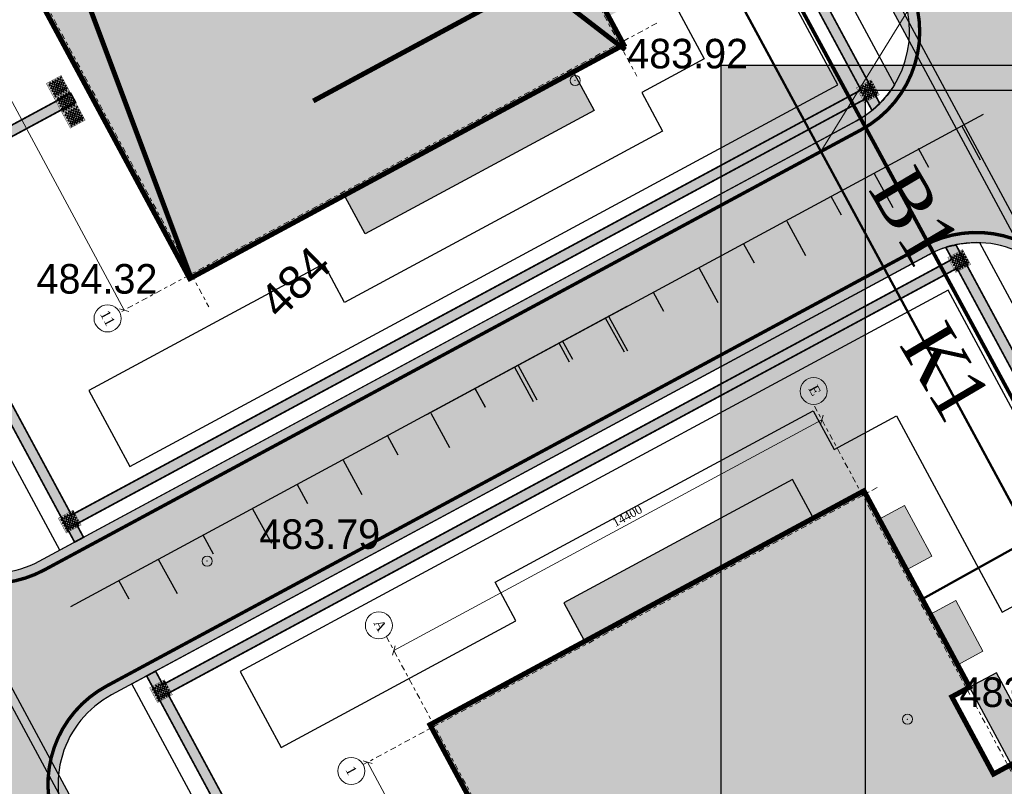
# Model space of a CAD drawing. Extents: x -516234 to 73329, y -4499813 to 47259.
# Tile 34 of 141: x 29650 to 29679, y 36907 to 36930. Entities that reach past the tile are written whole.
import ezdxf

# ---------------------------------------------------------------- set-up
doc = ezdxf.new("R2010")
doc.units = 0
doc.header["$LTSCALE"] = 0.5
doc.header["$MEASUREMENT"] = 0
doc.header["$PDMODE"] = 32
doc.header["$PDSIZE"] = 0.3
doc.linetypes.add('Dot & Dashed', pattern=[670.277762, 352.777767, -176.388884, 0, -141.111112])
for name, color, linetype in [('(002) Рамка', 7, 'Continuous'), ('(004) Точки рельефа', 7, 'Continuous'), ('(007) Здания', 7, 'Continuous'), ('7_вертик.отм', 7, 'Continuous'), ('7_газон', 7, 'Continuous'), ('7_лоток', 150, 'Continuous'), ('osi', 252, 'Dot & Dashed'), ('STOYANKA', 7, 'Continuous'), ("YO'LLLLLLLLLLLLLLLLLLLLL", 7, 'Continuous'), ('Водопровод 2', 7, 'Continuous'), ('канализация', 3, 'Continuous'), ('ТАКТИЛ', 40, 'Continuous'), ('экспликация', 7, 'Continuous')]:
    doc.layers.add(name, color=color, linetype=linetype)
for name, color, linetype, lineweight in [('(032) Горизонтали утолщенные', 32, 'Continuous', 30), ('раз.нар', 250, 'Continuous', 20), ('Стена', 7, 'Continuous', 40)]:
    doc.layers.add(name, color=color, linetype=linetype, lineweight=lineweight)
doc.styles.add('D-431', font='d431.ttf')
doc.styles.add('P-131', font='p131.ttf')
doc.styles.add('seviyorum', font='times.ttf')
doc.styles.get("Standard").update_dxf_attribs({"font": 'times.ttf'})
doc.dimstyles.new('100$0', dxfattribs={"dimtxt": 250, "dimasz": 200, "dimexe": 200, "dimexo": 200, "dimgap": 100, "dimtad": 1, "dimtxsty": 'seviyorum', "dimblk": 'OBLIQUE', "dimcen": -200, "dimclrd": 256, "dimclre": 256, "dimclrt": 256, "dimadec": 0, "dimazin": 0, "dimtfac": 1, "dimtmove": 0, "dimatfit": 1, "dimldrblk": 'OPEN90', "dimfxl": 1, "dimlwd": -1, "dimlwe": -1, "dimarcsym": 0})

# ---------------------------------------------------------------- blocks, each defined once
blk = doc.blocks.new('9633')
at = {"layer": '(004) Точки рельефа', "lineweight": 0, "style": 'D-431'}
for s, p in [('483.92', (28701.655, 36928.476)), ('484.32', (28684.162, 36921.809)), ('483.79', (28690.758, 36914.253)), ('483.33', (28711.496, 36909.573))]:
    blk.add_text(s, height=0.875, dxfattribs=at).set_placement(p)
blk = doc.blocks.new('_Oblique')
at = {"color": 0, "linetype": 'ByBlock', "lineweight": -2}
blk.add_line((-0.5, -0.5), (0.5, 0.5), dxfattribs=at)
blk = doc.blocks.new('*D332')
at = {"layer": 'Defpoints', "color": 0, "lineweight": 50, "transparency": 16777216}
for p in [(261332, -13908), (292132, -13908), (292132, -13908)]:
    blk.add_point(p, dxfattribs=at)
at = {"layer": 'раз.нар', "color": 8, "transparency": 16777216}
blk.add_line((261332, -13908), (292132, -13908), dxfattribs=at)
at = {"layer": 'раз.нар', "color": 8, "transparency": 16777216, "xscale": 200, "yscale": 200, "zscale": 200, "rotation": 180}
blk.add_blockref('_Oblique', (261332, -13908), dxfattribs=at)
at = {"layer": 'раз.нар', "color": 8, "transparency": 16777216, "xscale": 200, "yscale": 200, "zscale": 200}
blk.add_blockref('_Oblique', (292132, -13908), dxfattribs=at)
at = {"layer": 'раз.нар', "color": 8, "lineweight": 0, "transparency": 16777216, "insert": (275471, -13681), "char_height": 250, "attachment_point": 5, "style": 'seviyorum'}
blk.add_mtext('30800', dxfattribs=at)
blk = doc.blocks.new('_Open90')
at = {"color": 0, "linetype": 'ByBlock', "lineweight": -2}
for p, q in [((0, 0), (-1, 0)), ((-0.5, 0.5), (0, 0)), ((0, 0), (-0.5, -0.5))]:
    blk.add_line(p, q, dxfattribs=at)
blk = doc.blocks.new('*D333')
at = {"layer": 'Defpoints', "color": 0, "lineweight": 50, "transparency": 16777216}
for p in [(258789, 2743), (258612, -11657), (258789, -11657)]:
    blk.add_point(p, dxfattribs=at)
at = {"layer": 'раз.нар', "color": 8, "transparency": 16777216}
for p, q in [((258789, 2743), (258789, -11657)), ((258812, -11657), (258989, -11657))]:
    blk.add_line(p, q, dxfattribs=at)
at = {"layer": 'раз.нар', "color": 8, "transparency": 16777216, "xscale": 200, "yscale": 200, "zscale": 200}
for p, rotation in [((258789, 2743), 90), ((258789, -11657), 270)]:
    blk.add_blockref('_Oblique', p, dxfattribs=dict(at, rotation=rotation))
at = {"layer": 'раз.нар', "color": 8, "lineweight": 0, "transparency": 16777216, "insert": (258562, -3682), "char_height": 250, "attachment_point": 5, "rotation": 90, "style": 'seviyorum'}
blk.add_mtext('14400', dxfattribs=at)
blk = doc.blocks.new('345')
at = {"color": 6, "lineweight": 30}
for points, elevation in [([(22762368.857, 521682.931), (22762369.345, 521681.885)], -419.664), ([(22762353.092, 521674.157), (22762370.008, 521682.192)], -419.664), ([(22762367.777, 521681.827), (22762368.047, 521681.247)], -419.664), ([(22762366.188, 521681.683), (22762366.676, 521680.636)], -419.664), ([(22762365.108, 521680.579), (22762365.378, 521679.998)], -419.664), ([(22762363.518, 521680.434), (22762364.007, 521679.388)], -419.664), ([(22762360.861, 521679.162), (22762361.349, 521678.116)], -419.664), ([(22762362.439, 521679.33), (22762362.709, 521678.75)], -419.664), ([(22762359.698, 521678.021), (22762359.968, 521677.44)], -839.328), ([(22762358.12, 521677.853), (22762358.608, 521676.806)], -839.328), ([(22762355.262, 521676.482), (22762355.751, 521675.436)], -419.664), ([(22762356.84, 521676.651), (22762357.11, 521676.07)], -419.664), ([(22762354.288, 521675.429), (22762354.558, 521674.849)], -419.664)]:
    blk.add_lwpolyline(points, dxfattribs=dict(at, elevation=elevation))
blk = doc.blocks.new('ётактил')
at = {"layer": 'ТАКТИЛ', "lineweight": 30, "ltscale": 2}
h = blk.add_hatch(color=40, dxfattribs=at)
h.dxf.hatch_style = 1
h.paths.add_polyline_path([(132058.695, 43265.026), (132058.695, 43264.526), (132059.195, 43264.526), (132059.195, 43265.026)])
h = blk.add_hatch(color=1, dxfattribs=at)
h.dxf.hatch_style = 1
edge = h.paths.add_edge_path()
edge.add_arc((132058.743, 43264.99), 0.02, 0, 360)
h = blk.add_hatch(color=1, dxfattribs=at)
h.dxf.hatch_style = 1
edge = h.paths.add_edge_path()
edge.add_arc((132058.84, 43264.99), 0.02, 0, 360)
h = blk.add_hatch(color=1, dxfattribs=at)
h.dxf.hatch_style = 1
edge = h.paths.add_edge_path()
edge.add_arc((132058.929, 43264.99), 0.02, 0, 360)
h = blk.add_hatch(color=1, dxfattribs=at)
h.dxf.hatch_style = 1
edge = h.paths.add_edge_path()
edge.add_arc((132059.026, 43264.99), 0.02, 0, 360)
h = blk.add_hatch(color=1, dxfattribs=at)
h.dxf.hatch_style = 1
edge = h.paths.add_edge_path()
edge.add_arc((132059.105, 43264.99), 0.02, 0, 360)
h = blk.add_hatch(color=1, dxfattribs=at)
h.dxf.hatch_style = 1
edge = h.paths.add_edge_path()
edge.add_arc((132058.743, 43264.901), 0.02, 0, 360)
h = blk.add_hatch(color=1, dxfattribs=at)
h.dxf.hatch_style = 1
edge = h.paths.add_edge_path()
edge.add_arc((132058.743, 43264.812), 0.02, 0, 360)
h = blk.add_hatch(color=1, dxfattribs=at)
h.dxf.hatch_style = 1
edge = h.paths.add_edge_path()
edge.add_arc((132058.743, 43264.728), 0.02, 0, 360)
h = blk.add_hatch(color=1, dxfattribs=at)
h.dxf.hatch_style = 1
edge = h.paths.add_edge_path()
edge.add_arc((132058.789, 43264.944), 0.02, 0, 360)
h = blk.add_hatch(color=1, dxfattribs=at)
h.dxf.hatch_style = 1
edge = h.paths.add_edge_path()
edge.add_arc((132058.789, 43264.855), 0.02, 0, 360)
h = blk.add_hatch(color=1, dxfattribs=at)
h.dxf.hatch_style = 1
edge = h.paths.add_edge_path()
edge.add_arc((132058.789, 43264.767), 0.02, 0, 360)
h = blk.add_hatch(color=1, dxfattribs=at)
h.dxf.hatch_style = 1
edge = h.paths.add_edge_path()
edge.add_arc((132058.789, 43264.682), 0.02, 0, 360)
h = blk.add_hatch(color=1, dxfattribs=at)
h.dxf.hatch_style = 1
edge = h.paths.add_edge_path()
edge.add_arc((132058.84, 43264.901), 0.02, 0, 360)
h = blk.add_hatch(color=1, dxfattribs=at)
h.dxf.hatch_style = 1
edge = h.paths.add_edge_path()
edge.add_arc((132058.84, 43264.812), 0.02, 0, 360)
h = blk.add_hatch(color=1, dxfattribs=at)
h.dxf.hatch_style = 1
edge = h.paths.add_edge_path()
edge.add_arc((132058.84, 43264.728), 0.02, 0, 360)
h = blk.add_hatch(color=1, dxfattribs=at)
h.dxf.hatch_style = 1
edge = h.paths.add_edge_path()
edge.add_arc((132058.886, 43264.944), 0.02, 0, 360)
h = blk.add_hatch(color=1, dxfattribs=at)
h.dxf.hatch_style = 1
edge = h.paths.add_edge_path()
edge.add_arc((132058.886, 43264.855), 0.02, 0, 360)
h = blk.add_hatch(color=1, dxfattribs=at)
h.dxf.hatch_style = 1
edge = h.paths.add_edge_path()
edge.add_arc((132058.886, 43264.767), 0.02, 0, 360)
h = blk.add_hatch(color=1, dxfattribs=at)
h.dxf.hatch_style = 1
edge = h.paths.add_edge_path()
edge.add_arc((132058.886, 43264.682), 0.02, 0, 360)
h = blk.add_hatch(color=1, dxfattribs=at)
h.dxf.hatch_style = 1
edge = h.paths.add_edge_path()
edge.add_arc((132058.929, 43264.901), 0.02, 0, 360)
h = blk.add_hatch(color=1, dxfattribs=at)
h.dxf.hatch_style = 1
edge = h.paths.add_edge_path()
edge.add_arc((132058.929, 43264.812), 0.02, 0, 360)
h = blk.add_hatch(color=1, dxfattribs=at)
h.dxf.hatch_style = 1
edge = h.paths.add_edge_path()
edge.add_arc((132058.929, 43264.728), 0.02, 0, 360)
h = blk.add_hatch(color=1, dxfattribs=at)
h.dxf.hatch_style = 1
edge = h.paths.add_edge_path()
edge.add_arc((132058.976, 43264.944), 0.02, 0, 360)
h = blk.add_hatch(color=1, dxfattribs=at)
h.dxf.hatch_style = 1
edge = h.paths.add_edge_path()
edge.add_arc((132058.976, 43264.855), 0.02, 0, 360)
h = blk.add_hatch(color=1, dxfattribs=at)
h.dxf.hatch_style = 1
edge = h.paths.add_edge_path()
edge.add_arc((132058.976, 43264.767), 0.02, 0, 360)
h = blk.add_hatch(color=1, dxfattribs=at)
h.dxf.hatch_style = 1
edge = h.paths.add_edge_path()
edge.add_arc((132058.976, 43264.682), 0.02, 0, 360)
h = blk.add_hatch(color=1, dxfattribs=at)
h.dxf.hatch_style = 1
edge = h.paths.add_edge_path()
edge.add_arc((132059.026, 43264.901), 0.02, 0, 360)
h = blk.add_hatch(color=1, dxfattribs=at)
h.dxf.hatch_style = 1
edge = h.paths.add_edge_path()
edge.add_arc((132059.026, 43264.812), 0.02, 0, 360)
h = blk.add_hatch(color=1, dxfattribs=at)
h.dxf.hatch_style = 1
edge = h.paths.add_edge_path()
edge.add_arc((132059.026, 43264.728), 0.02, 0, 360)
h = blk.add_hatch(color=1, dxfattribs=at)
h.dxf.hatch_style = 1
edge = h.paths.add_edge_path()
edge.add_arc((132059.072, 43264.944), 0.02, 0, 360)
h = blk.add_hatch(color=1, dxfattribs=at)
h.dxf.hatch_style = 1
edge = h.paths.add_edge_path()
edge.add_arc((132059.072, 43264.855), 0.02, 0, 360)
h = blk.add_hatch(color=1, dxfattribs=at)
h.dxf.hatch_style = 1
edge = h.paths.add_edge_path()
edge.add_arc((132059.072, 43264.767), 0.02, 0, 360)
h = blk.add_hatch(color=1, dxfattribs=at)
h.dxf.hatch_style = 1
edge = h.paths.add_edge_path()
edge.add_arc((132059.072, 43264.682), 0.02, 0, 360)
h = blk.add_hatch(color=1, dxfattribs=at)
h.dxf.hatch_style = 1
edge = h.paths.add_edge_path()
edge.add_arc((132059.105, 43264.901), 0.02, 0, 360)
h = blk.add_hatch(color=1, dxfattribs=at)
h.dxf.hatch_style = 1
edge = h.paths.add_edge_path()
edge.add_arc((132059.105, 43264.812), 0.02, 0, 360)
h = blk.add_hatch(color=1, dxfattribs=at)
h.dxf.hatch_style = 1
edge = h.paths.add_edge_path()
edge.add_arc((132059.105, 43264.728), 0.02, 0, 360)
h = blk.add_hatch(color=1, dxfattribs=at)
h.dxf.hatch_style = 1
edge = h.paths.add_edge_path()
edge.add_arc((132059.151, 43264.944), 0.02, 0, 360)
h = blk.add_hatch(color=1, dxfattribs=at)
h.dxf.hatch_style = 1
edge = h.paths.add_edge_path()
edge.add_arc((132059.151, 43264.855), 0.02, 0, 360)
h = blk.add_hatch(color=1, dxfattribs=at)
h.dxf.hatch_style = 1
edge = h.paths.add_edge_path()
edge.add_arc((132059.151, 43264.767), 0.02, 0, 360)
h = blk.add_hatch(color=1, dxfattribs=at)
h.dxf.hatch_style = 1
edge = h.paths.add_edge_path()
edge.add_arc((132059.151, 43264.682), 0.02, 0, 360)
h = blk.add_hatch(color=1, dxfattribs=at)
h.dxf.hatch_style = 1
edge = h.paths.add_edge_path()
edge.add_arc((132058.743, 43264.633), 0.02, 0, 360)
h = blk.add_hatch(color=1, dxfattribs=at)
h.dxf.hatch_style = 1
edge = h.paths.add_edge_path()
edge.add_arc((132058.789, 43264.587), 0.02, 0, 360)
h = blk.add_hatch(color=1, dxfattribs=at)
h.dxf.hatch_style = 1
edge = h.paths.add_edge_path()
edge.add_arc((132058.84, 43264.633), 0.02, 0, 360)
h = blk.add_hatch(color=1, dxfattribs=at)
h.dxf.hatch_style = 1
edge = h.paths.add_edge_path()
edge.add_arc((132058.886, 43264.587), 0.02, 0, 360)
h = blk.add_hatch(color=1, dxfattribs=at)
h.dxf.hatch_style = 1
edge = h.paths.add_edge_path()
edge.add_arc((132058.929, 43264.633), 0.02, 0, 360)
h = blk.add_hatch(color=1, dxfattribs=at)
h.dxf.hatch_style = 1
edge = h.paths.add_edge_path()
edge.add_arc((132058.976, 43264.587), 0.02, 0, 360)
h = blk.add_hatch(color=1, dxfattribs=at)
h.dxf.hatch_style = 1
edge = h.paths.add_edge_path()
edge.add_arc((132059.026, 43264.633), 0.02, 0, 360)
h = blk.add_hatch(color=1, dxfattribs=at)
h.dxf.hatch_style = 1
edge = h.paths.add_edge_path()
edge.add_arc((132059.072, 43264.587), 0.02, 0, 360)
h = blk.add_hatch(color=1, dxfattribs=at)
h.dxf.hatch_style = 1
edge = h.paths.add_edge_path()
edge.add_arc((132059.105, 43264.633), 0.02, 0, 360)
h = blk.add_hatch(color=1, dxfattribs=at)
h.dxf.hatch_style = 1
edge = h.paths.add_edge_path()
edge.add_arc((132059.151, 43264.587), 0.02, 0, 360)
at = {"color": 1, "lineweight": 5, "ltscale": 2}
for centre in [(132058.743, 43264.99), (132058.84, 43264.99), (132058.929, 43264.99), (132059.026, 43264.99), (132059.105, 43264.99), (132058.743, 43264.901), (132058.743, 43264.812), (132058.743, 43264.728), (132058.789, 43264.944), (132058.789, 43264.855), (132058.789, 43264.767), (132058.789, 43264.682), (132058.84, 43264.901), (132058.84, 43264.812), (132058.84, 43264.728), (132058.886, 43264.944), (132058.886, 43264.855), (132058.886, 43264.767), (132058.886, 43264.682), (132058.929, 43264.901), (132058.929, 43264.812), (132058.929, 43264.728), (132058.976, 43264.944), (132058.976, 43264.855), (132058.976, 43264.767), (132058.976, 43264.682), (132059.026, 43264.901), (132059.026, 43264.812), (132059.026, 43264.728), (132059.072, 43264.944), (132059.072, 43264.855), (132059.072, 43264.767), (132059.072, 43264.682), (132059.105, 43264.901), (132059.105, 43264.812), (132059.105, 43264.728), (132059.151, 43264.944), (132059.151, 43264.855), (132059.151, 43264.767), (132059.151, 43264.682), (132058.743, 43264.633), (132058.789, 43264.587), (132058.84, 43264.633), (132058.886, 43264.587), (132058.929, 43264.633), (132058.976, 43264.587), (132059.026, 43264.633), (132059.072, 43264.587), (132059.105, 43264.633), (132059.151, 43264.587)]:
    blk.add_circle(centre, 0.02, dxfattribs=at)
at = {"layer": 'ТАКТИЛ', "color": 11, "lineweight": 0, "true_color": 0xff7070, "const_width": 0.01}
blk.add_lwpolyline([(132058.695, 43265.026), (132058.695, 43264.526), (132059.195, 43264.526), (132059.195, 43265.026), (132058.695, 43265.026)], dxfattribs=at)
blk = doc.blocks.new('oslar 333')
at = {"layer": 'osi', "color": 8, "lineweight": 0, "true_color": 0x787878}
blk.add_line((261331.551, 3234.607), (261331.551, -14057.421), dxfattribs=at)
for points in [[(292131.551, 4011.515), (292131.551, -14057.421)], [(258325.008, 2743.349), (293231.551, 2743.349)], [(258325.008, -11656.651), (293231.551, -11656.651)]]:
    blk.add_lwpolyline(points, dxfattribs=at)
at = {"layer": 'osi', "color": 8, "linetype": 'ByBlock', "lineweight": 0, "true_color": 0x787878}
for centre in [(257925.008, 2933.211), (257925.008, -11694.188), (261331.551, -14457.421), (292114.256, -14457.421)]:
    blk.add_circle(centre, 400, dxfattribs=at)
at = {"layer": 'osi', "color": 8, "linetype": 'ByBlock', "lineweight": 0, "true_color": 0x787878, "style": 'seviyorum'}
for s, p in [('Е', (257781.504, 2822.485)), ('А', (257781.504, -11804.914)), ('1', (261208.505, -14597.355)), ('11', (291879.437, -14597.355))]:
    blk.add_text(s, height=300, dxfattribs=at).set_placement(p)
at = {"layer": 'раз.нар', "color": 8, "lineweight": 0, "true_color": 0x787878}
dim = blk.add_linear_dim(base=(258789.129, -11656.651), p1=(258789.129, 2743.349), p2=(258611.932, -11656.651), angle=90, dimstyle='100$0', override={"dimclrd": 8, "dimclre": 8, "dimclrt": 8}, dxfattribs=at)
dim.commit()
dim.dimension.update_dxf_attribs({"geometry": '*D333', "text_midpoint": (258789.129, -3681.943), "dimtype": 128})
dim = blk.add_linear_dim(base=(292131.551, -13908.348), p1=(261331.551, -13908.348), p2=(292131.551, -13908.348), dimstyle='100$0', override={"dimclrd": 8, "dimclre": 8, "dimclrt": 8}, dxfattribs=at)
dim.commit()
dim.dimension.update_dxf_attribs({"geometry": '*D332', "text_midpoint": (275471.271, -13908.348), "dimtype": 128})
blk = doc.blocks.new('whrthtrhtrw')
at = {"lineweight": 100, "true_color": 0xffffff}
h = blk.add_hatch(color=7, dxfattribs=at)
h.dxf.hatch_style = 1
h.paths.add_polyline_path([(545899.926, 4536725.427), (545900.519, 4536724.327), (545907.298, 4536727.978), (545906.705, 4536729.079)])
h.paths.add_polyline_path([(545910.077, 4536726.403), (545910.826, 4536726.806), (545910.02, 4536728.303), (545909.271, 4536727.9)])
h.paths.add_polyline_path([(545911.593, 4536723.59), (545912.341, 4536723.993), (545911.535, 4536725.49), (545910.786, 4536725.087)])
h.paths.add_polyline_path([(545914.343, 4536718.484), (545915.092, 4536718.887), (545914.285, 4536720.384), (545913.537, 4536719.981)])
h.paths.add_polyline_path([(545922.261, 4536703.786), (545923.009, 4536704.189), (545923.815, 4536702.692), (545923.067, 4536702.289)])
h.paths.add_polyline_path([(545920.745, 4536706.599), (545921.494, 4536707.002), (545922.3, 4536705.505), (545921.552, 4536705.102)])
h.paths.add_polyline_path([(545917.995, 4536711.705), (545918.743, 4536712.108), (545919.549, 4536710.611), (545918.801, 4536710.208)])
h.paths.add_polyline_path([(545919.157, 4536709.548), (545919.949, 4536709.975), (545921.182, 4536707.686), (545920.39, 4536707.259)])
h.paths.add_polyline_path([(545913.181, 4536720.641), (545913.974, 4536721.068), (545912.741, 4536723.357), (545911.948, 4536722.93)])
h.paths.add_polyline_path([(545915.356, 4536715.338), (545916.105, 4536715.741), (545915.156, 4536717.502), (545914.408, 4536717.099)])
h.paths.add_polyline_path([(545915.925, 4536714.282), (545916.674, 4536714.685), (545917.622, 4536712.924), (545916.874, 4536712.521)])
h.paths.add_polyline_path([(545915.861, 4536695.846), (545915.268, 4536696.946), (545922.047, 4536700.598), (545922.64, 4536699.498)])
at = {"lineweight": 100, "true_color": 0xfeeab9}
h = blk.add_hatch(color=254, dxfattribs=at)
h.dxf.hatch_style = 1
h.paths.add_polyline_path([(545895.965, 4536721.817), (545908.818, 4536728.741), (545911.948, 4536722.93), (545911.42, 4536722.645), (545912.653, 4536720.356), (545913.181, 4536720.641), (545914.699, 4536717.824), (545914.171, 4536717.539), (545917.111, 4536712.081), (545917.639, 4536712.365), (545919.157, 4536709.548), (545918.628, 4536709.263), (545919.862, 4536706.974), (545920.39, 4536707.259), (545923.52, 4536701.448), (545910.666, 4536694.524), (545906.208, 4536702.8), (545906.912, 4536703.179), (545901.127, 4536713.92), (545900.422, 4536713.541)])
at = {"color": 0, "lineweight": 25}
blk.add_lwpolyline([(545899.926, 4536725.427), (545900.519, 4536724.327), (545907.298, 4536727.978), (545906.705, 4536729.079)], close=True, dxfattribs=at)
at = {"lineweight": 0, "const_width": 0.15}
blk.add_lwpolyline([(545895.965, 4536721.817), (545908.818, 4536728.741), (545911.948, 4536722.93), (545911.42, 4536722.645), (545912.653, 4536720.356), (545913.181, 4536720.641), (545914.699, 4536717.824), (545914.171, 4536717.539), (545917.111, 4536712.081), (545917.639, 4536712.365), (545919.157, 4536709.548), (545918.628, 4536709.263), (545919.862, 4536706.974), (545920.39, 4536707.259), (545923.52, 4536701.448), (545910.666, 4536694.524), (545906.208, 4536702.8), (545906.912, 4536703.179), (545901.127, 4536713.92), (545900.422, 4536713.541)], close=True, dxfattribs=at)
at = {"color": 0}
blk.add_lwpolyline([(545913.181, 4536720.641), (545913.974, 4536721.068), (545912.741, 4536723.357), (545911.948, 4536722.93)], close=True, dxfattribs=at)
at = {"layer": 'Стена', "lineweight": 9}
for points in [[(545910.077, 4536726.403), (545910.826, 4536726.806), (545910.02, 4536728.303), (545909.271, 4536727.9)], [(545911.593, 4536723.59), (545912.341, 4536723.993), (545911.535, 4536725.49), (545910.786, 4536725.087)]]:
    blk.add_lwpolyline(points, close=True, dxfattribs=at)
at = {"color": 7, "xscale": 0.001, "yscale": 0.001, "zscale": 0.001, "rotation": 298.3098620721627}
blk.add_blockref('oslar 333', (545782.429, 4536957.379), dxfattribs=at)
blk = doc.blocks.new('wrthtrwh')
at = {"lineweight": 100, "true_color": 0xffffff}
h = blk.add_hatch(color=7, dxfattribs=at)
h.dxf.hatch_style = 1
h.paths.add_polyline_path([(545878.111, 4536765.925), (545878.704, 4536764.825), (545885.483, 4536768.477), (545884.89, 4536769.577)])
h.paths.add_polyline_path([(545888.262, 4536766.901), (545889.011, 4536767.304), (545888.204, 4536768.801), (545887.456, 4536768.398)])
h.paths.add_polyline_path([(545889.778, 4536764.088), (545890.526, 4536764.492), (545889.72, 4536765.988), (545888.971, 4536765.585)])
h.paths.add_polyline_path([(545892.528, 4536758.982), (545893.276, 4536759.385), (545892.47, 4536760.882), (545891.722, 4536760.479)])
h.paths.add_polyline_path([(545900.446, 4536744.284), (545901.194, 4536744.687), (545902, 4536743.19), (545901.252, 4536742.787)])
h.paths.add_polyline_path([(545898.93, 4536747.097), (545899.679, 4536747.5), (545900.485, 4536746.003), (545899.737, 4536745.6)])
h.paths.add_polyline_path([(545896.18, 4536752.203), (545896.928, 4536752.606), (545897.734, 4536751.11), (545896.986, 4536750.706)])
h.paths.add_polyline_path([(545897.342, 4536750.046), (545898.134, 4536750.473), (545899.367, 4536748.184), (545898.575, 4536747.757)])
h.paths.add_polyline_path([(545891.366, 4536761.139), (545892.159, 4536761.566), (545890.926, 4536763.855), (545890.133, 4536763.428)])
h.paths.add_polyline_path([(545893.541, 4536755.836), (545894.29, 4536756.239), (545893.341, 4536758), (545892.593, 4536757.597)])
h.paths.add_polyline_path([(545894.11, 4536754.78), (545894.859, 4536755.183), (545895.807, 4536753.422), (545895.059, 4536753.019)])
h.paths.add_polyline_path([(545894.045, 4536736.344), (545893.453, 4536737.445), (545900.232, 4536741.096), (545900.825, 4536739.996)])
at = {"lineweight": 100, "true_color": 0xfeeab9}
h = blk.add_hatch(color=254, dxfattribs=at)
h.dxf.hatch_style = 1
h.paths.add_polyline_path([(545874.149, 4536762.315), (545887.003, 4536769.239), (545890.133, 4536763.428), (545889.605, 4536763.144), (545890.838, 4536760.855), (545891.366, 4536761.139), (545892.884, 4536758.322), (545892.356, 4536758.037), (545895.296, 4536752.579), (545895.824, 4536752.863), (545897.342, 4536750.046), (545896.813, 4536749.762), (545898.046, 4536747.473), (545898.575, 4536747.757), (545901.705, 4536741.946), (545888.851, 4536735.023), (545884.393, 4536743.298), (545885.097, 4536743.678), (545879.312, 4536754.419), (545878.607, 4536754.039)])
at = {"lineweight": 0, "const_width": 0.15}
blk.add_lwpolyline([(545874.149, 4536762.315), (545887.003, 4536769.239), (545890.133, 4536763.428), (545889.605, 4536763.144), (545890.838, 4536760.855), (545891.366, 4536761.139), (545892.884, 4536758.322), (545892.356, 4536758.037), (545895.296, 4536752.579), (545895.824, 4536752.863), (545897.342, 4536750.046), (545896.813, 4536749.762), (545898.046, 4536747.473), (545898.575, 4536747.757), (545901.705, 4536741.946), (545888.851, 4536735.023), (545884.393, 4536743.298), (545885.097, 4536743.678), (545879.312, 4536754.419), (545878.607, 4536754.039)], close=True, dxfattribs=at)
at = {"color": 0, "lineweight": 25}
blk.add_lwpolyline([(545894.045, 4536736.344), (545893.453, 4536737.445), (545900.232, 4536741.096), (545900.825, 4536739.996)], close=True, dxfattribs=at)
at = {"color": 7, "xscale": 0.001, "yscale": 0.001, "zscale": 0.001, "rotation": 298.3098620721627}
blk.add_blockref('oslar 333', (545760.614, 4536997.877), dxfattribs=at)

msp = doc.modelspace()

# ---------------------------------------------------------------- hatches: boundary and pattern name
at = {"layer": '7_газон', "lineweight": 0, "true_color": 0x5c5c5c, "transparency": 33554687}
h = msp.add_hatch(color=251, dxfattribs=at)
h.dxf.hatch_style = 1
edge = h.paths.add_edge_path(flags=16)
edge.add_line((29676.967, 36922.961), (29652.773, 36909.928))
edge.add_arc((29654.196, 36907.287), 3, 118.3099, 208.3099)
edge.add_line((29651.554, 36905.864), (29669.688, 36872.2))
edge.add_arc((29672.33, 36873.623), 3, 208.3099, 298.278)
edge.add_line((29673.751, 36870.981), (29697.069, 36883.525))
edge.add_arc((29695.174, 36887.047), 4, 298.278, 388.3063)
edge.add_line((29698.696, 36888.944), (29681.031, 36921.742))
edge.add_arc((29678.39, 36920.32), 3, 28.3063, 118.3099)
edge = h.paths.add_edge_path(flags=16)
edge.add_arc((29582.986, 36967.9), 30, 100.3549, 118.3099)
edge.add_line((29568.758, 36994.312), (29528.131, 36972.427))
edge.add_arc((29529.554, 36969.786), 3, 118.3099, 225.9761)
edge.add_arc((29494.806, 36933.834), 47, 28.3099, 45.9761, ccw=False)
edge.add_line((29536.185, 36956.123), (29686.137, 36677.746))
edge.add_arc((29688.778, 36679.168), 3, 208.3099, 354.8617)
edge.add_line((29691.766, 36678.9), (29699.507, 36764.985))
edge.add_arc((29669.628, 36767.671), 30, 354.8617, 388.3099)
edge.add_line((29696.04, 36781.899), (29580.774, 36995.883))
edge.add_arc((29578.132, 36994.46), 3, 28.3099, 100.3549)
edge = h.paths.add_edge_path()
edge.add_line((29429.452, 37065.402), (29443.215, 37039.99))
edge.add_line((29443.215, 37039.99), (29467.007, 36995.822))
edge.add_arc((29480.213, 37002.936), 15, 208.3099, 253.3099)
edge.add_line((29475.905, 36988.568), (29508.304, 36978.854))
edge.add_arc((29494.806, 36933.834), 47, 63.2849, 73.3099, ccw=False)
edge.add_arc((29520.431, 36984.749), 10, 243.2849, 298.3099)
edge.add_line((29525.173, 36975.945), (29566.624, 36998.273))
edge.add_arc((29582.986, 36967.9), 34.5, 90.7023, 118.3099, ccw=False)
edge.add_line((29582.563, 37002.397), (29601.162, 37002.625))
edge.add_arc((29600.795, 37032.623), 30, 270.7023, 298.3364)
edge.add_line((29615.034, 37006.218), (29627.395, 37012.883))
edge.add_arc((29631.43, 37005.402), 8.5, 28.3063, 118.3364, ccw=False)
edge.add_line((29638.913, 37009.433), (29702.658, 36891.078))
edge.add_arc((29695.174, 36887.047), 8.5, -61.722, 28.3063, ccw=False)
edge.add_line((29699.201, 36879.562), (29664.33, 36860.803))
edge.add_arc((29666.699, 36856.4), 5, 118.278, 208.3099)
edge.add_line((29662.297, 36854.029), (29700.001, 36784.033))
edge.add_arc((29669.628, 36767.671), 34.5, -5.1383, 28.3099, ccw=False)
edge.add_line((29703.989, 36764.582), (29695.148, 36666.257))
edge.add_arc((29710.087, 36664.913), 15, 174.8617, 208.3099)
edge.add_line((29696.881, 36657.8), (29738.108, 36581.265))
edge.add_arc((29696.73, 36558.976), 47, -16.6901, 28.3099, ccw=False)
edge.add_line((29741.75, 36545.478), (29732.035, 36513.078))
edge.add_arc((29746.403, 36508.77), 15, 163.3099, 208.3099)
edge.add_line((29733.198, 36501.657), (29762.257, 36447.71))
edge.add_line((29762.257, 36447.71), (29788.318, 36389.84))
edge.add_line((29788.318, 36389.84), (29723.729, 36509.746))
edge.add_line((29723.729, 36509.746), (29735.044, 36547.488))
edge.add_arc((29696.73, 36558.976), 40, 343.3099, 388.3099)
edge.add_line((29731.945, 36577.945), (29530.022, 36952.803))
edge.add_arc((29494.806, 36933.834), 40, 28.3099, 73.3099)
edge.add_line((29506.294, 36972.148), (29468.537, 36983.469))
edge.add_line((29468.537, 36983.469), (29424.235, 37065.402))
edge = h.paths.add_edge_path(flags=16)
edge.add_line((29653.969, 36965.661), (29629.772, 36952.627))
edge.add_arc((29631.195, 36949.986), 3, 118.3099, 208.3099)
edge.add_line((29628.554, 36948.564), (29646.575, 36915.109))
edge.add_arc((29649.216, 36916.531), 3, 208.3099, 298.3099)
edge.add_line((29650.639, 36913.89), (29674.834, 36926.923))
edge.add_arc((29673.411, 36929.564), 3, 298.3099, 388.3063)
edge.add_line((29676.052, 36930.987), (29658.033, 36964.443))
edge.add_arc((29655.392, 36963.02), 3, 28.3063, 118.3099)
edge = h.paths.add_edge_path(flags=16)
edge.add_line((29653.054, 36973.687), (29634.951, 37007.299))
edge.add_arc((29631.43, 37005.402), 4, 28.3063, 118.3364)
edge.add_line((29629.531, 37008.923), (29617.17, 37002.257))
edge.add_arc((29600.795, 37032.623), 34.5, 278.9598, 298.3364, ccw=False)
edge.add_arc((29606.635, 36995.58), 3, 98.9598, 208.3099)
edge.add_line((29603.994, 36994.158), (29623.574, 36957.808))
edge.add_arc((29626.215, 36959.23), 3, 208.3099, 298.3099)
edge.add_line((29627.638, 36956.589), (29651.836, 36969.624))
edge.add_arc((29650.413, 36972.265), 3, 298.3099, 388.3063)
at = {"layer": 'экспликация', "true_color": 0xffffff, "transparency": 33554687}
h = msp.add_hatch(color=7, dxfattribs=at)
h.dxf.hatch_style = 1
h.paths.add_polyline_path([(29803.118, 36860.858), (29670.831, 36860.858), (29670.831, 36928.575), (29803.118, 36928.575)])
h.paths.add_polyline_path([(29802.485, 36861.411), (29675.108, 36861.411), (29675.108, 36927.83), (29802.485, 36927.83)], flags=16)

# ---------------------------------------------------------------- linework, layer by layer
at = {"layer": '(004) Точки рельефа', "color": 0, "linetype": 'ByBlock', "lineweight": 0}
for p in [(29666.506, 36928.118), (29655.609, 36913.89), (29676.347, 36909.209)]:
    msp.add_point(p, dxfattribs=at)
at = {"layer": '(007) Здания'}
for points in [[(29803.118, 36860.858), (29670.831, 36860.858), (29670.831, 36928.575), (29803.118, 36928.575)], [(29802.485, 36861.411), (29675.108, 36861.411), (29675.108, 36927.83), (29802.485, 36927.83)]]:
    msp.add_lwpolyline(points, close=True, dxfattribs=at)
at = {"color": 5, "lineweight": 80}
msp.add_line((29666.726, 36942.211), (29681.309, 36915.264), dxfattribs=at)
at = {"color": 22, "lineweight": 50}
msp.add_line((29676.786, 36912.766), (29679.988, 36914.552), dxfattribs=at)
at = {"layer": '7_вертик.отм', "color": 1, "lineweight": 30}
for points in [[(29658.746, 36933.769, 0.146, 0.146, 0), (29658.746, 36933.769, 0.146, 0.146, 0), (29652.154, 36930.218, 0.146, 0.146, 0), (29652.154, 36930.218, 0.146, 0.146, 0), (29652.154, 36930.218, 0.146, 0.146, 0), (29655.153, 36922.223, 0, 0, 0)], [(29658.751, 36927.512, 0.146, 0.146, 0), (29658.751, 36927.512, 0.146, 0.146, 0), (29665.343, 36931.063, 0.146, 0.146, 0), (29665.343, 36931.063, 0.146, 0.146, 0), (29665.343, 36931.063, 0.146, 0.146, 0), (29667.992, 36929.025, 0, 0, 0)]]:
    msp.add_lwpolyline(points, format="xyseb", dxfattribs=at)
at = {"layer": 'канализация', "color": 6, "lineweight": 5}
msp.add_line((29678.715, 36934.016, 0.553), (29673.784, 36926.017), dxfattribs=at)

# ---------------------------------------------------------------- block references
at = {"layer": '(002) Рамка'}
msp.add_blockref('whrthtrhtrw', (-516233.758, -4499812.77), dxfattribs=at)
at = {"layer": '(007) Здания', "color": 18, "true_color": 0x000000}
msp.add_blockref('9633', (966.395, 0), dxfattribs=at)
at = {"color": 6, "lineweight": 5, "xscale": -1, "rotation": 233.7517678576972}
for p in [(-13850081.317, -18011615.902, 419.664), (-13850091.864, -18011621.589, 419.664)]:
    msp.add_blockref('345', p, dxfattribs=at)
at = {"layer": '7_лоток', "color": 6, "lineweight": 40, "rotation": 298.3098619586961}
for p in [(-71066.542, 132674.183), (-71042.551, 132674.053), (-71066.305, 132673.743), (-71066.068, 132673.302), (-71039.845, 132669.03), (-71066.187, 132661.316), (-71063.485, 132656.296)]:
    msp.add_blockref('ётактил', p, dxfattribs=at)

# ---------------------------------------------------------------- texts
at = {"layer": 'Водопровод 2', "color": 0, "lineweight": 30, "char_height": 1.6, "attachment_point": 5, "rotation": 300.5189}
for s, insert in [('{\\fTimes New Roman|b0|i0|c204|p18;\\C5;В1}', (29676.569, 36924.087)), ('{\\fTimes New Roman|b0|i0|c204|p18;\\C22;К1}', (29677.49, 36919.487))]:
    msp.add_mtext_dynamic_manual_height_columns(s, width=21.70915, gutter_width=1, heights=[0], dxfattribs=dict(at, insert=insert))

# ---------------------------------------------------------------- next in the draw order: texts
at = {"layer": '(032) Горизонтали утолщенные', "linetype": 'Continuous', "lineweight": 0, "insert": (29658.214, 36922.144), "char_height": 1, "attachment_point": 5, "rotation": 44.1505, "style": 'P-131', "bg_fill": 3, "box_fill_scale": 1.254, "bg_fill_color": 256, "bg_fill_true_color": 13158600, "bg_fill_transparency": 0}
msp.add_mtext('484', dxfattribs=at)

# ---------------------------------------------------------------- next in the draw order: hatches: boundary and pattern name
at = {"lineweight": 0}
h = msp.add_hatch(color=40, dxfattribs=at)
h.dxf.hatch_style = 1
h.paths.add_polyline_path([(29654.822, 36965.248), (29631.441, 36952.665), (29646.376, 36924.94), (29651.57, 36927.738), (29651.712, 36927.474), (29646.518, 36924.676), (29651.592, 36915.256), (29674.973, 36927.838), (29669.158, 36938.632), (29665.504, 36936.663), (29665.361, 36936.927), (29669.016, 36938.896), (29661.95, 36952.014), (29658.295, 36950.045), (29658.153, 36950.309), (29661.808, 36952.278)], flags=16)
edge = h.paths.add_edge_path()
edge.add_line((29675.112, 36927.579), (29651.737, 36914.987))
edge.add_line((29651.737, 36914.987), (29651.948, 36914.595))
edge.add_line((29651.948, 36914.595), (29651.684, 36914.453))
edge.add_line((29651.684, 36914.453), (29646.254, 36924.533))
edge.add_line((29646.254, 36924.533), (29639.211, 36920.74))
edge.add_line((29639.211, 36920.74), (29639.068, 36921.004))
edge.add_line((29639.068, 36921.004), (29646.111, 36924.798))
edge.add_line((29646.111, 36924.798), (29630.817, 36953.19))
edge.add_line((29630.817, 36953.19), (29631.081, 36953.333))
edge.add_line((29631.081, 36953.333), (29631.299, 36952.929))
edge.add_line((29631.299, 36952.929), (29654.679, 36965.512))
edge.add_line((29654.679, 36965.512), (29654.481, 36965.879))
edge.add_arc((29655.406, 36962.97), 3.052, 101.8422, 107.6381, ccw=False)
edge.add_line((29654.78, 36965.957), (29675.528, 36927.439))
edge.add_arc((29673.411, 36929.564), 3, 309.0011, 314.8998, ccw=False)
edge.add_line((29675.299, 36927.233), (29675.112, 36927.579))
h = msp.add_hatch(color=40, dxfattribs=at)
h.dxf.hatch_style = 1
h.paths.add_polyline_path([(29654.44, 36909.969), (29659.18, 36901.169), (29664.374, 36903.967), (29664.517, 36903.703), (29659.322, 36900.905), (29673.691, 36874.23), (29697.072, 36886.813), (29690.973, 36898.134), (29687.319, 36896.165), (29687.176, 36896.429), (29690.831, 36898.398), (29683.765, 36911.516), (29680.11, 36909.547), (29679.968, 36909.811), (29683.623, 36911.78), (29677.816, 36922.56)], flags=16)
edge = h.paths.add_edge_path()
edge.add_line((29677.781, 36923.257), (29698.491, 36884.81))
edge.add_line((29698.491, 36884.81), (29698.227, 36884.667))
edge.add_line((29698.227, 36884.667), (29697.214, 36886.549))
edge.add_line((29697.214, 36886.549), (29673.834, 36873.966))
edge.add_line((29673.834, 36873.966), (29674.929, 36871.933))
edge.add_line((29674.929, 36871.933), (29674.665, 36871.791))
edge.add_line((29674.665, 36871.791), (29659.058, 36900.763))
edge.add_line((29659.058, 36900.763), (29652.015, 36896.969))
edge.add_line((29652.015, 36896.969), (29651.873, 36897.233))
edge.add_line((29651.873, 36897.233), (29658.916, 36901.027))
edge.add_line((29658.916, 36901.027), (29653.818, 36910.491))
edge.add_line((29653.818, 36910.491), (29654.082, 36910.633))
edge.add_line((29654.082, 36910.633), (29654.298, 36910.233))
edge.add_line((29654.298, 36910.233), (29677.673, 36922.825))
edge.add_line((29677.673, 36922.825), (29677.482, 36923.179))
edge.add_arc((29677.908, 36921.973), 1.279, 95.7131, 109.459, ccw=False)
edge.add_arc((29677.838, 36923.252), 0.0574, 174.2869, 185.7131, ccw=False)
at = {"layer": "YO'LLLLLLLLLLLLLLLLLLLLL", "true_color": 0x00bfff}
h = msp.add_hatch(color=140, dxfattribs=at)
h.dxf.hatch_style = 1
edge = h.paths.add_edge_path(flags=16)
edge.add_line((29604.434, 36994.395), (29670.129, 36872.437))
edge.add_arc((29672.33, 36873.623), 2.5, 208.3099, 298.278)
edge.add_line((29673.514, 36871.421), (29696.832, 36883.965))
edge.add_arc((29695.174, 36887.047), 3.5, 298.278, 388.3063)
edge.add_line((29698.255, 36888.707), (29634.511, 37007.062))
edge.add_arc((29631.43, 37005.402), 3.5, 28.3063, 118.3364)
edge.add_line((29629.768, 37008.483), (29617.407, 37001.817))
edge.add_arc((29600.795, 37032.623), 35, 278.9598, 298.3364, ccw=False)
edge.add_arc((29606.635, 36995.58), 2.5, 98.9598, 208.3099)
edge = h.paths.add_edge_path()
edge.add_arc((29600.795, 37032.623), 34.75, 278.9598, 298.3364)
edge.add_line((29617.289, 37002.037), (29629.65, 37008.703))
edge.add_arc((29631.43, 37005.402), 3.75, 28.3063, 118.3364, ccw=False)
edge.add_line((29634.731, 37007.18), (29698.476, 36888.825))
edge.add_arc((29695.174, 36887.047), 3.75, -61.722, 28.3063, ccw=False)
edge.add_line((29696.951, 36883.745), (29673.632, 36871.201))
edge.add_arc((29672.33, 36873.623), 2.75, 208.3099, 298.278, ccw=False)
edge.add_line((29669.908, 36872.318), (29604.214, 36994.276))
edge.add_arc((29606.635, 36995.58), 2.75, 98.9598, 208.3099, ccw=False)
edge = h.paths.add_edge_path()
edge.add_line((29596.95, 36997.823), (29587.754, 36997.71))
edge.add_arc((29588.986, 36994.975), 3, 114.2587, 124.2596)
edge.add_line((29587.297, 36997.455), (29597.412, 36997.579))
edge.add_arc((29595.785, 36995.059), 3, 57.145, 67.1458)
edge = h.paths.add_edge_path()
edge.add_line((29526.909, 36971.201), (29568.995, 36993.871))
edge.add_arc((29582.986, 36967.9), 29.5, 100.3549, 118.3099, ccw=False)
edge.add_arc((29578.132, 36994.46), 2.5, 28.3099, 100.3549, ccw=False)
edge.add_line((29580.333, 36995.646), (29695.599, 36781.661))
edge.add_arc((29669.628, 36767.671), 29.5, -5.1383, 28.3099, ccw=False)
edge.add_line((29699.009, 36765.029), (29691.12, 36677.293))
edge.add_arc((29688.778, 36679.168), 3, 321.3044, 331.3052)
edge.add_line((29691.41, 36677.728), (29699.258, 36765.007))
edge.add_arc((29669.628, 36767.671), 29.75, 354.8617, 388.3099)
edge.add_line((29695.82, 36781.78), (29580.553, 36995.764))
edge.add_arc((29578.132, 36994.46), 2.75, 28.3099, 100.3549)
edge.add_arc((29582.986, 36967.9), 29.75, 100.3549, 118.3099)
edge.add_line((29568.877, 36994.091), (29527.194, 36971.639))
edge.add_arc((29529.554, 36969.786), 3, 141.8663, 151.8672)

# ---------------------------------------------------------------- next in the draw order: linework, layer by layer
at = {"layer": '(002) Рамка', "flags": 128}
msp.add_lwpolyline([(29654.002, 36965.679, -0.12787), (29655.483, 36966.02), (29662.003, 36953.917), (29663.323, 36954.628), (29664.746, 36951.987), (29663.425, 36951.275), (29669.211, 36940.535), (29670.532, 36941.246), (29671.954, 36938.605), (29670.634, 36937.893), (29675.967, 36927.993, -0.130178), (29674.854, 36926.934), (29651.244, 36914.216), (29646.857, 36922.359), (29643.611, 36920.611), (29642.188, 36923.252), (29645.434, 36925.001), (29637.372, 36939.967), (29634.126, 36938.219), (29632.703, 36940.86), (29635.949, 36942.609), (29630.382, 36952.945), (29654.002, 36965.679)], format="xyb", close=True, dxfattribs=at)
for points in [[(29674.285, 36927.991), (29669.333, 36937.193), (29667.464, 36936.186), (29668.081, 36935.042), (29667.201, 36934.567), (29670.331, 36928.757), (29668.482, 36927.761), (29669.098, 36926.616), (29659.678, 36921.542), (29659.061, 36922.687), (29652.106, 36918.94), (29653.316, 36916.695)], [(29656.588, 36910.62), (29657.797, 36908.375), (29664.752, 36912.122), (29664.136, 36913.266), (29673.556, 36918.341), (29674.173, 36917.196), (29676.021, 36918.192), (29679.151, 36912.381), (29680.032, 36912.856), (29680.648, 36911.711), (29682.508, 36912.713), (29677.555, 36921.915)]]:
    msp.add_lwpolyline(points, close=True, dxfattribs=at)
msp.add_lwpolyline([(29674.357, 36871.307), (29668.198, 36882.742), (29664.952, 36880.993), (29663.529, 36883.634), (29666.775, 36885.383), (29659.661, 36898.589), (29656.415, 36896.84), (29654.993, 36899.482), (29658.239, 36901.23), (29653.378, 36910.254), (29676.987, 36922.971), (29676.987, 36922.971, -0.13033), (29678.485, 36923.318), (29683.818, 36913.418)], format="xyb", dxfattribs=at)
at = {"color": 22, "lineweight": 50}
msp.add_line((29634.702, 36998.24), (29699.23, 36878.994), dxfattribs=at)
for points in [[(29653.969, 36965.661), (29629.772, 36952.627, 0.414214), (29628.554, 36948.564), (29646.575, 36915.109, 0.414214), (29650.639, 36913.89), (29674.834, 36926.923, 0.414196), (29676.052, 36930.987), (29658.033, 36964.443, 0.414232)], [(29676.967, 36922.961), (29652.773, 36909.928, 0.414214), (29651.554, 36905.864), (29669.688, 36872.2, 0.414051), (29673.751, 36870.981), (29697.069, 36883.525, 0.414358), (29698.696, 36888.944), (29681.031, 36921.742, 0.414232)]]:
    msp.add_lwpolyline(points, format="xyb", close=True)
at = {"color": 11, "lineweight": 0, "true_color": 0xff7070, "const_width": 0.05}
for points in [[(29675.112, 36927.579), (29651.737, 36914.987), (29651.948, 36914.595), (29651.684, 36914.453), (29646.254, 36924.533), (29639.211, 36920.74), (29639.068, 36921.004), (29646.111, 36924.798), (29630.817, 36953.19), (29631.081, 36953.333), (29631.299, 36952.929), (29654.679, 36965.512), (29654.481, 36965.879, -0.025294), (29654.78, 36965.957), (29675.528, 36927.439, -0.025744), (29675.299, 36927.233)], [(29677.781, 36923.257), (29698.491, 36884.81), (29698.227, 36884.667), (29697.214, 36886.549), (29673.834, 36873.966), (29674.929, 36871.933), (29674.665, 36871.791), (29659.058, 36900.763), (29652.015, 36896.969), (29651.873, 36897.233), (29658.916, 36901.027), (29653.818, 36910.491), (29654.082, 36910.633), (29654.298, 36910.233), (29677.673, 36922.825), (29677.482, 36923.179, -0.06005), (29677.781, 36923.246, -0.049898)]]:
    msp.add_lwpolyline(points, format="xyb", close=True, dxfattribs=at)
for points in [[(29654.822, 36965.248), (29631.441, 36952.665), (29646.376, 36924.94), (29651.57, 36927.738), (29651.712, 36927.474), (29646.518, 36924.676), (29651.592, 36915.256), (29674.973, 36927.838), (29669.158, 36938.632), (29665.504, 36936.663), (29665.361, 36936.927), (29669.016, 36938.896), (29661.95, 36952.014), (29658.295, 36950.045), (29658.153, 36950.309), (29661.808, 36952.278)], [(29654.44, 36909.969), (29659.18, 36901.169), (29664.374, 36903.967), (29664.517, 36903.703), (29659.322, 36900.905), (29673.691, 36874.23), (29697.072, 36886.813), (29690.973, 36898.134), (29687.319, 36896.165), (29687.176, 36896.429), (29690.831, 36898.398), (29683.765, 36911.516), (29680.11, 36909.547), (29679.968, 36909.811), (29683.623, 36911.78), (29677.816, 36922.56)]]:
    msp.add_lwpolyline(points, close=True, dxfattribs=at)
at = {"layer": 'STOYANKA', "color": 7, "lineweight": 50, "true_color": 0xffffff, "const_width": 0.1}
for points in [[(29653.827, 36965.926), (29629.63, 36952.892, 0.414214), (29628.29, 36948.421), (29646.311, 36914.966, 0.414214), (29650.781, 36913.626), (29674.976, 36926.659, 0.414196), (29676.316, 36931.129), (29658.297, 36964.585, 0.414232)], [(29676.825, 36923.225), (29652.631, 36910.192, 0.414214), (29651.29, 36905.722), (29669.424, 36872.058, 0.414051), (29673.893, 36870.716), (29697.211, 36883.26, 0.414358), (29698.96, 36889.086), (29681.295, 36921.884, 0.414232)]]:
    msp.add_lwpolyline(points, format="xyb", close=True, dxfattribs=at)
at = {"layer": "YO'LLLLLLLLLLLLLLLLLLLLL", "color": 140, "true_color": 0x00bfff, "flags": 128}
for points in [[(29606.207, 36998.297, 0.084749), (29617.289, 37002.037), (29629.65, 37008.703, -0.414367), (29634.731, 37007.18), (29698.476, 36888.825, -0.414358), (29696.951, 36883.745), (29673.632, 36871.201, -0.414051), (29669.908, 36872.318), (29604.214, 36994.276, -0.516968)], [(29604.434, 36994.395), (29670.129, 36872.437, 0.414051), (29673.514, 36871.421), (29696.832, 36883.965, 0.414358), (29698.255, 36888.707), (29634.511, 37007.062, 0.414367), (29629.768, 37008.483), (29617.407, 37001.817, -0.084749), (29606.246, 36998.05, 0.516968)]]:
    msp.add_lwpolyline(points, format="xyb", close=True, dxfattribs=at)

# ---------------------------------------------------------------- next in the draw order: block references
at = {"layer": '(002) Рамка'}
msp.add_blockref('wrthtrwh', (-516233.758, -4499812.77), dxfattribs=at)

doc.saveas('drawing.dxf')
